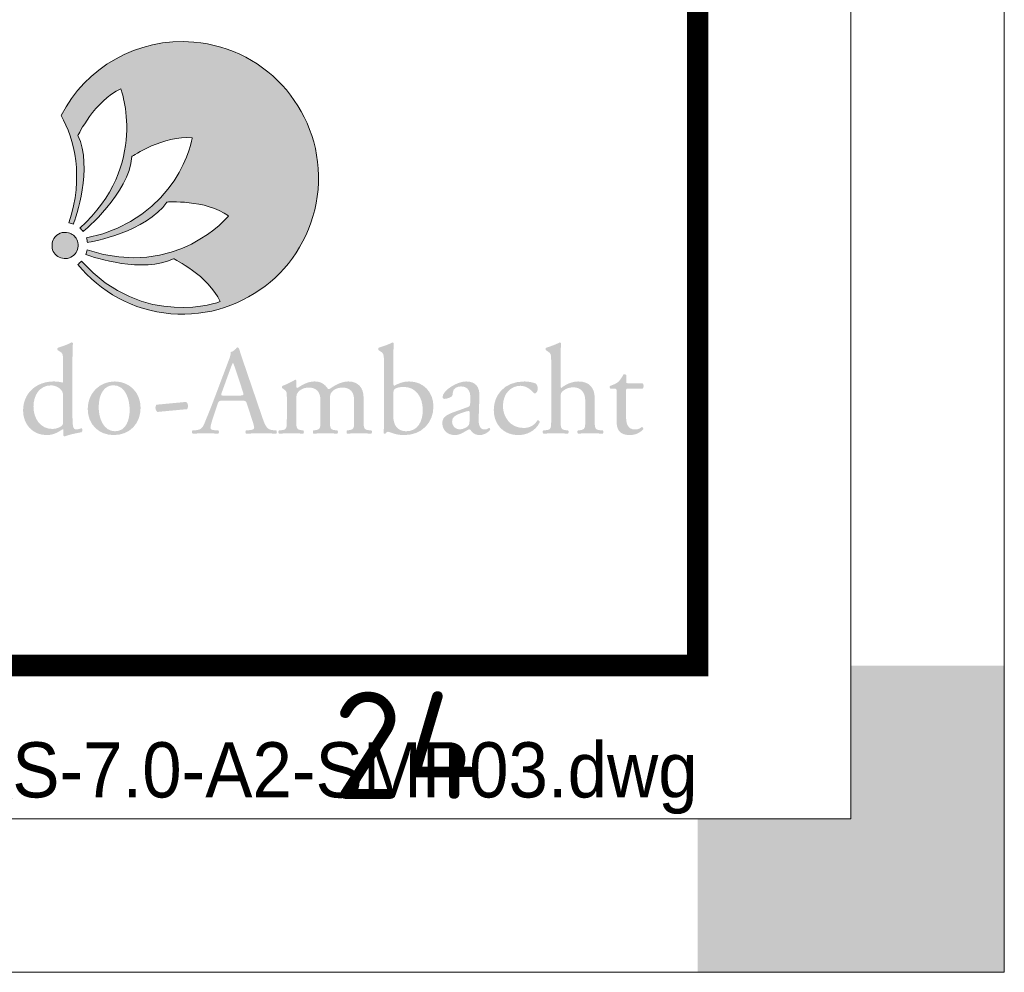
# Paper-space layout 'A0' of a CAD drawing. Header units: metres. Extents: x 0 to 1189, y 0 to 841.
# Tile 10 of 15: x 1157 to 1189, y 0 to 31. Entities that reach past the tile are written whole.
import ezdxf
from ezdxf.enums import TextEntityAlignment as Align

# ---------------------------------------------------------------- set-up
doc = ezdxf.new("R2010")
doc.units = ezdxf.units.M
doc.header["$LTSCALE"] = 0.5
doc.layers.get('0').update_dxf_attribs({"lineweight": 13})
for name, color, linetype, lineweight in [('22BMALSTBC_VOLGER-ZW', 7, 'Continuous', 13), ('X-XX-AL-TEKENBLAD-S @ 1', 7, 'Continuous', 13), ('X-XX-AL-TEKENBLAD_KADER-G', 7, 'Continuous', 13), ('X-XX-AL-TEKENBLAD_KADER_AFSNIJMARKERING-G', 7, 'Continuous', 13), ('X-XX-AL-TEKENBLAD_KADER_ROOSTERVERDELING-G', 7, 'Continuous', 13), ('X-XX-AL-TEKENBLAD_KADER_ROOSTERVERDELING-T35', 7, 'Continuous', 13)]:
    doc.layers.add(name, color=color, linetype=linetype, lineweight=lineweight)
doc.styles.add('ambacht', font='isocp.shx')
doc.styles.add('ISO', font='iso', dxfattribs={"height": 2.5})
doc.styles.add('NLCS-ISO', font='NLCS-ISO.ttf')
doc.styles.add('StagCAD', font='StagCAD.shx', dxfattribs={"width": 0.96})

# ---------------------------------------------------------------- blocks, each defined once
blk = doc.blocks.new('VOLGER-ZW')
h = blk.add_hatch(color=8)
edge = h.paths.add_edge_path()
edge.add_spline(control_points=[(-16.43, 20.327), (-18.277, 20.483), (-19.954, 19.486), (-20.754, 17.936), (-20.327, 17.147), (-19.999, 15.955), (-20.5, 14.428), (-20.474, 14.424), (-20.447, 14.421), (-20.421, 14.414), (-20.398, 14.406), (-20.376, 14.397), (-20.354, 14.387), (-20.286, 14.573), (-19.706, 16.232), (-20.205, 17.285), (-20.205, 17.285), (-19.653, 18.425), (-18.807, 18.799), (-18.807, 18.799), (-17.867, 16.303), (-20.144, 14.26), (-20.104, 14.227), (-20.068, 14.19), (-20.036, 14.149), (-19.992, 14.186), (-18.544, 15.382), (-18.445, 16.595), (-18.445, 16.595), (-17.398, 17.306), (-16.477, 17.207), (-16.477, 17.207), (-16.914, 14.562), (-19.927, 13.94), (-19.912, 13.892), (-19.902, 13.841), (-19.897, 13.79), (-19.75, 13.815), (-17.978, 14.137), (-17.304, 15.111), (-17.304, 15.111), (-16.042, 15.203), (-15.294, 14.657), (-15.294, 14.657), (-16.991, 12.589), (-19.907, 13.55), (-19.917, 13.498), (-19.931, 13.447), (-19.951, 13.4), (-19.654, 13.295), (-18.092, 12.785), (-17.085, 13.262), (-17.085, 13.262), (-15.945, 12.711), (-15.57, 11.864), (-15.57, 11.864), (-18.054, 10.93), (-20.094, 13.184), (-20.136, 13.142), (-20.162, 13.108), (-20.211, 13.077), (-19.477, 12.186), (-18.42, 11.576), (-17.178, 11.471), (-14.733, 11.264), (-12.584, 13.079), (-12.377, 15.524), (-12.17, 17.97), (-13.985, 20.12), (-16.43, 20.327)], knot_values=[0, 0, 0, 0, 1, 1, 1, 2, 2, 2, 3, 3, 3, 4, 4, 4, 5, 5, 5, 6, 6, 6, 7, 7, 7, 8, 8, 8, 9, 9, 9, 10, 10, 10, 11, 11, 11, 12, 12, 12, 13, 13, 13, 14, 14, 14, 15, 15, 15, 16, 16, 16, 17, 17, 17, 18, 18, 18, 19, 19, 19, 20, 20, 20, 21, 21, 21, 22, 22, 22, 23, 23, 23, 23], degree=3, periodic=0)
h = blk.add_hatch(color=8)
edge = h.paths.add_edge_path()
edge.add_spline(control_points=[(-20.244, 13.888), (-20.18, 13.764), (-20.189, 13.588), (-20.262, 13.467), (-20.348, 13.331), (-20.499, 13.256), (-20.657, 13.269), (-20.811, 13.278), (-20.939, 13.365), (-21.01, 13.502), (-21.073, 13.627), (-21.062, 13.803), (-20.992, 13.924), (-20.886, 14.086), (-20.697, 14.158), (-20.508, 14.108), (-20.401, 14.071), (-20.295, 14), (-20.244, 13.888)], knot_values=[0, 0, 0, 0, 1, 1, 1, 2, 2, 2, 3, 3, 3, 4, 4, 4, 5, 5, 5, 6, 6, 6, 6], degree=3, periodic=0)
h = blk.add_hatch(color=8)
edge = h.paths.add_edge_path(flags=16)
edge.add_spline(control_points=[(-20.689, 8.798), (-20.689, 8.881), (-20.706, 8.918), (-20.735, 8.96), (-20.797, 9.047), (-20.921, 9.134), (-21.083, 9.134), (-21.46, 9.134), (-21.655, 8.806), (-21.655, 8.446), (-21.655, 8.069), (-21.443, 7.713), (-21.037, 7.713), (-20.925, 7.713), (-20.785, 7.762), (-20.718, 7.829), (-20.694, 7.853), (-20.689, 7.916), (-20.689, 7.982), (-20.689, 7.982), (-20.689, 8.798), (-20.689, 8.798)], knot_values=[0, 0, 0, 0, 1, 1, 1, 2, 2, 2, 3, 3, 3, 4, 4, 4, 5, 5, 5, 6, 6, 6, 7, 7, 7, 7], degree=3, periodic=0)
edge = h.paths.add_edge_path()
edge.add_spline(control_points=[(-20.383, 8.177), (-20.383, 7.849), (-20.379, 7.696), (-20.263, 7.696), (-20.217, 7.696), (-20.147, 7.717), (-20.085, 7.738), (-20.056, 7.729), (-20.051, 7.626), (-20.089, 7.605), (-20.263, 7.58), (-20.52, 7.518), (-20.636, 7.472), (-20.66, 7.472), (-20.681, 7.485), (-20.681, 7.506), (-20.681, 7.506), (-20.681, 7.576), (-20.681, 7.576), (-20.681, 7.638), (-20.681, 7.688), (-20.689, 7.704), (-20.689, 7.704), (-20.706, 7.704), (-20.706, 7.704), (-20.888, 7.58), (-21.029, 7.514), (-21.228, 7.514), (-21.688, 7.514), (-21.994, 7.874), (-21.994, 8.309), (-21.994, 8.889), (-21.555, 9.262), (-20.992, 9.262), (-20.851, 9.262), (-20.76, 9.241), (-20.714, 9.225), (-20.694, 9.225), (-20.689, 9.25), (-20.689, 9.283), (-20.689, 9.283), (-20.689, 9.908), (-20.689, 9.908), (-20.689, 10.153), (-20.694, 10.178), (-20.818, 10.252), (-20.818, 10.252), (-20.859, 10.277), (-20.859, 10.277), (-20.88, 10.289), (-20.88, 10.347), (-20.859, 10.36), (-20.756, 10.393), (-20.561, 10.455), (-20.412, 10.534), (-20.395, 10.534), (-20.379, 10.526), (-20.37, 10.509), (-20.375, 10.385), (-20.383, 10.178), (-20.383, 9.995), (-20.383, 9.995), (-20.383, 8.177), (-20.383, 8.177)], knot_values=[0, 0, 0, 0, 1, 1, 1, 2, 2, 2, 3, 3, 3, 4, 4, 4, 5, 5, 5, 6, 6, 6, 7, 7, 7, 8, 8, 8, 9, 9, 9, 10, 10, 10, 11, 11, 11, 12, 12, 12, 13, 13, 13, 14, 14, 14, 15, 15, 15, 16, 16, 16, 17, 17, 17, 18, 18, 18, 19, 19, 19, 20, 20, 20, 21, 21, 21, 21], degree=3, periodic=0)
h = blk.add_hatch(color=8)
edge = h.paths.add_edge_path(flags=16)
edge.add_spline(control_points=[(-15.515, 8.902), (-15.549, 8.806), (-15.544, 8.802), (-15.428, 8.802), (-15.428, 8.802), (-14.919, 8.802), (-14.919, 8.802), (-14.799, 8.802), (-14.79, 8.819), (-14.828, 8.931), (-14.828, 8.931), (-15.051, 9.606), (-15.051, 9.606), (-15.084, 9.705), (-15.122, 9.817), (-15.147, 9.867), (-15.147, 9.867), (-15.155, 9.867), (-15.155, 9.867), (-15.167, 9.846), (-15.209, 9.747), (-15.254, 9.622), (-15.254, 9.622), (-15.515, 8.902), (-15.515, 8.902)], knot_values=[0, 0, 0, 0, 1, 1, 1, 2, 2, 2, 3, 3, 3, 4, 4, 4, 5, 5, 5, 6, 6, 6, 7, 7, 7, 8, 8, 8, 8], degree=3, periodic=0)
edge = h.paths.add_edge_path()
edge.add_spline(control_points=[(-14.695, 8.533), (-14.724, 8.624), (-14.741, 8.636), (-14.865, 8.636), (-14.865, 8.636), (-15.49, 8.636), (-15.49, 8.636), (-15.594, 8.636), (-15.619, 8.624), (-15.648, 8.537), (-15.648, 8.537), (-15.793, 8.102), (-15.793, 8.102), (-15.855, 7.916), (-15.884, 7.804), (-15.884, 7.758), (-15.884, 7.709), (-15.863, 7.684), (-15.764, 7.675), (-15.764, 7.675), (-15.627, 7.663), (-15.627, 7.663), (-15.598, 7.642), (-15.598, 7.576), (-15.635, 7.559), (-15.743, 7.568), (-15.872, 7.568), (-16.066, 7.572), (-16.203, 7.572), (-16.352, 7.564), (-16.464, 7.559), (-16.489, 7.576), (-16.497, 7.642), (-16.472, 7.663), (-16.472, 7.663), (-16.336, 7.675), (-16.336, 7.675), (-16.236, 7.684), (-16.145, 7.729), (-16.087, 7.878), (-16.012, 8.069), (-15.896, 8.338), (-15.722, 8.802), (-15.722, 8.802), (-15.3, 9.921), (-15.3, 9.921), (-15.242, 10.07), (-15.217, 10.149), (-15.229, 10.215), (-15.13, 10.244), (-15.06, 10.318), (-15.014, 10.372), (-14.989, 10.372), (-14.96, 10.364), (-14.952, 10.335), (-14.898, 10.153), (-14.832, 9.962), (-14.77, 9.78), (-14.77, 9.78), (-14.202, 8.115), (-14.202, 8.115), (-14.082, 7.758), (-14.028, 7.696), (-13.85, 7.675), (-13.85, 7.675), (-13.738, 7.663), (-13.738, 7.663), (-13.709, 7.642), (-13.717, 7.576), (-13.738, 7.559), (-13.908, 7.568), (-14.053, 7.572), (-14.239, 7.572), (-14.438, 7.572), (-14.596, 7.564), (-14.716, 7.559), (-14.749, 7.576), (-14.753, 7.642), (-14.724, 7.663), (-14.724, 7.663), (-14.604, 7.675), (-14.604, 7.675), (-14.517, 7.684), (-14.459, 7.709), (-14.459, 7.75), (-14.459, 7.796), (-14.48, 7.87), (-14.513, 7.97), (-14.513, 7.97), (-14.695, 8.533), (-14.695, 8.533)], knot_values=[0, 0, 0, 0, 1, 1, 1, 2, 2, 2, 3, 3, 3, 4, 4, 4, 5, 5, 5, 6, 6, 6, 7, 7, 7, 8, 8, 8, 9, 9, 9, 10, 10, 10, 11, 11, 11, 12, 12, 12, 13, 13, 13, 14, 14, 14, 15, 15, 15, 16, 16, 16, 17, 17, 17, 18, 18, 18, 19, 19, 19, 20, 20, 20, 21, 21, 21, 22, 22, 22, 23, 23, 23, 24, 24, 24, 25, 25, 25, 26, 26, 26, 27, 27, 27, 28, 28, 28, 29, 29, 29, 30, 30, 30, 30], degree=3, periodic=0)
h = blk.add_hatch(color=8)
edge = h.paths.add_edge_path(flags=16)
edge.add_spline(control_points=[(-9.923, 8.135), (-9.923, 7.99), (-9.89, 7.862), (-9.819, 7.775), (-9.749, 7.688), (-9.637, 7.638), (-9.504, 7.638), (-9.115, 7.638), (-8.962, 7.97), (-8.962, 8.326), (-8.962, 8.752), (-9.181, 9.084), (-9.591, 9.084), (-9.716, 9.084), (-9.815, 9.055), (-9.873, 9.018), (-9.915, 8.989), (-9.923, 8.943), (-9.923, 8.781), (-9.923, 8.781), (-9.923, 8.135), (-9.923, 8.135)], knot_values=[0, 0, 0, 0, 1, 1, 1, 2, 2, 2, 3, 3, 3, 4, 4, 4, 5, 5, 5, 6, 6, 6, 7, 7, 7, 7], degree=3, periodic=0)
edge = h.paths.add_edge_path()
edge.add_spline(control_points=[(-10.229, 9.908), (-10.229, 10.153), (-10.233, 10.178), (-10.358, 10.252), (-10.358, 10.252), (-10.399, 10.277), (-10.399, 10.277), (-10.42, 10.289), (-10.42, 10.347), (-10.399, 10.36), (-10.304, 10.397), (-10.105, 10.451), (-9.948, 10.534), (-9.931, 10.534), (-9.915, 10.526), (-9.906, 10.509), (-9.915, 10.364), (-9.923, 10.178), (-9.923, 9.995), (-9.923, 9.995), (-9.923, 9.212), (-9.923, 9.212), (-9.923, 9.142), (-9.906, 9.125), (-9.881, 9.125), (-9.774, 9.187), (-9.608, 9.262), (-9.405, 9.262), (-8.933, 9.262), (-8.614, 8.906), (-8.614, 8.45), (-8.614, 7.899), (-9.011, 7.514), (-9.567, 7.514), (-9.72, 7.514), (-9.836, 7.539), (-9.919, 7.568), (-10.006, 7.593), (-10.06, 7.622), (-10.093, 7.622), (-10.126, 7.622), (-10.159, 7.588), (-10.18, 7.559), (-10.184, 7.555), (-10.188, 7.555), (-10.196, 7.555), (-10.213, 7.555), (-10.229, 7.564), (-10.238, 7.58), (-10.233, 7.638), (-10.229, 7.717), (-10.229, 7.932), (-10.229, 7.932), (-10.229, 9.908), (-10.229, 9.908)], knot_values=[0, 0, 0, 0, 1, 1, 1, 2, 2, 2, 3, 3, 3, 4, 4, 4, 5, 5, 5, 6, 6, 6, 7, 7, 7, 8, 8, 8, 9, 9, 9, 10, 10, 10, 11, 11, 11, 12, 12, 12, 13, 13, 13, 14, 14, 14, 15, 15, 15, 16, 16, 16, 17, 17, 17, 18, 18, 18, 18], degree=3, periodic=0)
h = blk.add_hatch(color=8)
edge = h.paths.add_edge_path()
edge.add_spline(control_points=[(-4.774, 9.908), (-4.774, 10.153), (-4.778, 10.178), (-4.902, 10.252), (-4.902, 10.252), (-4.943, 10.277), (-4.943, 10.277), (-4.964, 10.289), (-4.964, 10.347), (-4.943, 10.36), (-4.84, 10.393), (-4.645, 10.455), (-4.496, 10.534), (-4.479, 10.534), (-4.463, 10.526), (-4.455, 10.509), (-4.459, 10.385), (-4.467, 10.178), (-4.467, 9.995), (-4.467, 9.995), (-4.467, 9.125), (-4.467, 9.125), (-4.467, 9.088), (-4.463, 9.055), (-4.45, 9.047), (-4.301, 9.163), (-4.102, 9.262), (-3.891, 9.262), (-3.498, 9.262), (-3.357, 9.018), (-3.357, 8.728), (-3.357, 8.728), (-3.357, 8.036), (-3.357, 8.036), (-3.357, 7.738), (-3.348, 7.692), (-3.199, 7.675), (-3.199, 7.675), (-3.088, 7.663), (-3.088, 7.663), (-3.058, 7.642), (-3.067, 7.572), (-3.096, 7.559), (-3.245, 7.568), (-3.365, 7.572), (-3.51, 7.572), (-3.659, 7.572), (-3.783, 7.568), (-3.895, 7.559), (-3.924, 7.572), (-3.933, 7.642), (-3.904, 7.663), (-3.904, 7.663), (-3.821, 7.675), (-3.821, 7.675), (-3.667, 7.7), (-3.663, 7.738), (-3.663, 8.036), (-3.663, 8.036), (-3.663, 8.628), (-3.663, 8.628), (-3.663, 8.893), (-3.792, 9.071), (-4.057, 9.071), (-4.198, 9.071), (-4.305, 9.022), (-4.38, 8.96), (-4.455, 8.897), (-4.467, 8.877), (-4.467, 8.732), (-4.467, 8.732), (-4.467, 8.036), (-4.467, 8.036), (-4.467, 7.738), (-4.459, 7.696), (-4.31, 7.675), (-4.31, 7.675), (-4.223, 7.663), (-4.223, 7.663), (-4.194, 7.646), (-4.202, 7.572), (-4.231, 7.559), (-4.355, 7.568), (-4.475, 7.572), (-4.62, 7.572), (-4.769, 7.572), (-4.894, 7.568), (-5.026, 7.559), (-5.055, 7.572), (-5.064, 7.642), (-5.035, 7.663), (-5.035, 7.663), (-4.931, 7.675), (-4.931, 7.675), (-4.778, 7.692), (-4.774, 7.738), (-4.774, 8.036), (-4.774, 8.036), (-4.774, 9.908), (-4.774, 9.908)], knot_values=[0, 0, 0, 0, 1, 1, 1, 2, 2, 2, 3, 3, 3, 4, 4, 4, 5, 5, 5, 6, 6, 6, 7, 7, 7, 8, 8, 8, 9, 9, 9, 10, 10, 10, 11, 11, 11, 12, 12, 12, 13, 13, 13, 14, 14, 14, 15, 15, 15, 16, 16, 16, 17, 17, 17, 18, 18, 18, 19, 19, 19, 20, 20, 20, 21, 21, 21, 22, 22, 22, 23, 23, 23, 24, 24, 24, 25, 25, 25, 26, 26, 26, 27, 27, 27, 28, 28, 28, 29, 29, 29, 30, 30, 30, 31, 31, 31, 32, 32, 32, 33, 33, 33, 33], degree=3, periodic=0)
h = blk.add_hatch(color=8)
edge = h.paths.add_edge_path()
edge.add_spline(control_points=[(-11.199, 8.636), (-11.199, 8.918), (-11.323, 9.063), (-11.584, 9.063), (-11.741, 9.063), (-11.87, 8.993), (-11.928, 8.918), (-11.978, 8.856), (-11.99, 8.815), (-11.99, 8.67), (-11.99, 8.67), (-11.99, 8.036), (-11.99, 8.036), (-11.99, 7.738), (-11.982, 7.696), (-11.833, 7.675), (-11.833, 7.675), (-11.746, 7.663), (-11.746, 7.663), (-11.717, 7.642), (-11.725, 7.572), (-11.754, 7.559), (-11.878, 7.568), (-11.998, 7.572), (-12.143, 7.572), (-12.292, 7.572), (-12.404, 7.568), (-12.52, 7.559), (-12.549, 7.572), (-12.558, 7.642), (-12.529, 7.663), (-12.529, 7.663), (-12.454, 7.675), (-12.454, 7.675), (-12.301, 7.7), (-12.297, 7.738), (-12.297, 8.036), (-12.297, 8.036), (-12.297, 8.636), (-12.297, 8.636), (-12.297, 8.914), (-12.421, 9.063), (-12.678, 9.063), (-12.848, 9.063), (-12.963, 8.989), (-13.026, 8.914), (-13.067, 8.864), (-13.088, 8.811), (-13.088, 8.678), (-13.088, 8.678), (-13.088, 8.036), (-13.088, 8.036), (-13.088, 7.738), (-13.08, 7.7), (-12.93, 7.675), (-12.93, 7.675), (-12.856, 7.663), (-12.856, 7.663), (-12.827, 7.642), (-12.835, 7.572), (-12.864, 7.559), (-12.976, 7.568), (-13.096, 7.572), (-13.241, 7.572), (-13.39, 7.572), (-13.514, 7.568), (-13.643, 7.559), (-13.672, 7.572), (-13.68, 7.642), (-13.651, 7.663), (-13.651, 7.663), (-13.552, 7.675), (-13.552, 7.675), (-13.399, 7.696), (-13.394, 7.738), (-13.394, 8.036), (-13.394, 8.036), (-13.394, 8.761), (-13.394, 8.761), (-13.394, 8.922), (-13.394, 8.943), (-13.506, 9.018), (-13.506, 9.018), (-13.543, 9.043), (-13.543, 9.043), (-13.56, 9.059), (-13.56, 9.105), (-13.539, 9.117), (-13.444, 9.15), (-13.208, 9.258), (-13.125, 9.32), (-13.108, 9.32), (-13.088, 9.312), (-13.08, 9.291), (-13.088, 9.196), (-13.088, 9.134), (-13.088, 9.096), (-13.088, 9.071), (-13.071, 9.051), (-13.042, 9.051), (-12.885, 9.163), (-12.69, 9.262), (-12.491, 9.262), (-12.284, 9.262), (-12.168, 9.187), (-12.052, 9.018), (-12.015, 9.009), (-11.986, 9.026), (-11.948, 9.051), (-11.783, 9.167), (-11.58, 9.262), (-11.385, 9.262), (-11.054, 9.262), (-10.892, 9.034), (-10.892, 8.748), (-10.892, 8.748), (-10.892, 8.036), (-10.892, 8.036), (-10.892, 7.738), (-10.884, 7.696), (-10.735, 7.675), (-10.735, 7.675), (-10.635, 7.663), (-10.635, 7.663), (-10.606, 7.642), (-10.615, 7.572), (-10.644, 7.559), (-10.78, 7.568), (-10.9, 7.572), (-11.045, 7.572), (-11.195, 7.572), (-11.306, 7.568), (-11.422, 7.559), (-11.451, 7.572), (-11.46, 7.642), (-11.431, 7.663), (-11.431, 7.663), (-11.356, 7.675), (-11.356, 7.675), (-11.203, 7.7), (-11.199, 7.738), (-11.199, 8.036), (-11.199, 8.036), (-11.199, 8.636), (-11.199, 8.636)], knot_values=[0, 0, 0, 0, 1, 1, 1, 2, 2, 2, 3, 3, 3, 4, 4, 4, 5, 5, 5, 6, 6, 6, 7, 7, 7, 8, 8, 8, 9, 9, 9, 10, 10, 10, 11, 11, 11, 12, 12, 12, 13, 13, 13, 14, 14, 14, 15, 15, 15, 16, 16, 16, 17, 17, 17, 18, 18, 18, 19, 19, 19, 20, 20, 20, 21, 21, 21, 22, 22, 22, 23, 23, 23, 24, 24, 24, 25, 25, 25, 26, 26, 26, 27, 27, 27, 28, 28, 28, 29, 29, 29, 30, 30, 30, 31, 31, 31, 32, 32, 32, 33, 33, 33, 34, 34, 34, 35, 35, 35, 36, 36, 36, 37, 37, 37, 38, 38, 38, 39, 39, 39, 40, 40, 40, 41, 41, 41, 42, 42, 42, 43, 43, 43, 44, 44, 44, 45, 45, 45, 46, 46, 46, 47, 47, 47, 48, 48, 48, 48], degree=3, periodic=0)
h = blk.add_hatch(color=8)
edge = h.paths.add_edge_path()
edge.add_spline(control_points=[(-2.259, 9.03), (-2.329, 9.03), (-2.334, 9.018), (-2.334, 8.931), (-2.334, 8.931), (-2.334, 8.156), (-2.334, 8.156), (-2.334, 7.916), (-2.305, 7.696), (-2.031, 7.696), (-1.99, 7.696), (-1.952, 7.704), (-1.919, 7.717), (-1.882, 7.729), (-1.828, 7.775), (-1.816, 7.775), (-1.783, 7.775), (-1.766, 7.729), (-1.774, 7.704), (-1.849, 7.617), (-1.998, 7.514), (-2.209, 7.514), (-2.565, 7.514), (-2.64, 7.713), (-2.64, 7.961), (-2.64, 7.961), (-2.64, 8.91), (-2.64, 8.91), (-2.64, 9.022), (-2.644, 9.03), (-2.727, 9.03), (-2.727, 9.03), (-2.843, 9.03), (-2.843, 9.03), (-2.868, 9.047), (-2.872, 9.092), (-2.855, 9.117), (-2.735, 9.154), (-2.632, 9.208), (-2.59, 9.245), (-2.536, 9.295), (-2.458, 9.407), (-2.416, 9.49), (-2.396, 9.498), (-2.346, 9.498), (-2.329, 9.469), (-2.329, 9.469), (-2.329, 9.283), (-2.329, 9.283), (-2.329, 9.208), (-2.325, 9.204), (-2.255, 9.204), (-2.255, 9.204), (-1.795, 9.204), (-1.795, 9.204), (-1.745, 9.167), (-1.754, 9.055), (-1.791, 9.03), (-1.791, 9.03), (-2.259, 9.03), (-2.259, 9.03)], knot_values=[0, 0, 0, 0, 1, 1, 1, 2, 2, 2, 3, 3, 3, 4, 4, 4, 5, 5, 5, 6, 6, 6, 7, 7, 7, 8, 8, 8, 9, 9, 9, 10, 10, 10, 11, 11, 11, 12, 12, 12, 13, 13, 13, 14, 14, 14, 15, 15, 15, 16, 16, 16, 17, 17, 17, 18, 18, 18, 19, 19, 19, 20, 20, 20, 20], degree=3, periodic=0)
h = blk.add_hatch(color=8)
edge = h.paths.add_edge_path(flags=16)
edge.add_spline(control_points=[(-19.053, 9.138), (-19.327, 9.138), (-19.529, 8.877), (-19.529, 8.421), (-19.529, 8.044), (-19.36, 7.638), (-18.995, 7.638), (-18.63, 7.638), (-18.519, 8.019), (-18.519, 8.338), (-18.519, 8.69), (-18.66, 9.138), (-19.053, 9.138)], knot_values=[0, 0, 0, 0, 1, 1, 1, 2, 2, 2, 3, 3, 3, 4, 4, 4, 4], degree=3, periodic=0)
edge = h.paths.add_edge_path()
edge.add_spline(control_points=[(-18.162, 8.404), (-18.162, 7.887), (-18.519, 7.514), (-19.037, 7.514), (-19.513, 7.514), (-19.886, 7.849), (-19.886, 8.367), (-19.886, 8.889), (-19.492, 9.262), (-19.003, 9.262), (-18.539, 9.262), (-18.162, 8.914), (-18.162, 8.404)], knot_values=[0, 0, 0, 0, 1, 1, 1, 2, 2, 2, 3, 3, 3, 4, 4, 4, 4], degree=3, periodic=0)
h = blk.add_hatch(color=8)
edge = h.paths.add_edge_path(flags=16)
edge.add_spline(control_points=[(-7.744, 7.7), (-7.661, 7.7), (-7.533, 7.762), (-7.491, 7.804), (-7.441, 7.853), (-7.437, 7.912), (-7.437, 7.998), (-7.437, 7.998), (-7.429, 8.243), (-7.429, 8.243), (-7.429, 8.289), (-7.446, 8.297), (-7.47, 8.297), (-7.495, 8.297), (-7.566, 8.28), (-7.64, 8.255), (-7.885, 8.172), (-8.005, 8.11), (-8.005, 7.949), (-8.005, 7.878), (-7.955, 7.7), (-7.744, 7.7)], knot_values=[0, 0, 0, 0, 1, 1, 1, 2, 2, 2, 3, 3, 3, 4, 4, 4, 5, 5, 5, 6, 6, 6, 7, 7, 7, 7], degree=3, periodic=0)
edge = h.paths.add_edge_path()
edge.add_spline(control_points=[(-7.487, 8.429), (-7.425, 8.45), (-7.421, 8.487), (-7.416, 8.549), (-7.416, 8.549), (-7.412, 8.74), (-7.412, 8.74), (-7.408, 8.893), (-7.458, 9.1), (-7.715, 9.1), (-7.831, 9.1), (-7.972, 9.043), (-7.98, 8.914), (-7.984, 8.848), (-7.988, 8.798), (-8.021, 8.773), (-8.084, 8.724), (-8.195, 8.694), (-8.257, 8.694), (-8.295, 8.694), (-8.316, 8.715), (-8.316, 8.752), (-8.316, 8.968), (-7.847, 9.262), (-7.545, 9.262), (-7.247, 9.262), (-7.102, 9.088), (-7.114, 8.777), (-7.114, 8.777), (-7.139, 8.057), (-7.139, 8.057), (-7.147, 7.866), (-7.11, 7.696), (-6.948, 7.696), (-6.907, 7.696), (-6.87, 7.709), (-6.845, 7.721), (-6.824, 7.733), (-6.803, 7.75), (-6.791, 7.75), (-6.774, 7.75), (-6.762, 7.725), (-6.762, 7.696), (-6.762, 7.675), (-6.907, 7.514), (-7.11, 7.514), (-7.209, 7.514), (-7.309, 7.551), (-7.379, 7.642), (-7.396, 7.667), (-7.421, 7.7), (-7.446, 7.7), (-7.475, 7.7), (-7.524, 7.663), (-7.607, 7.617), (-7.698, 7.568), (-7.789, 7.514), (-7.905, 7.514), (-8.026, 7.514), (-8.125, 7.547), (-8.195, 7.609), (-8.274, 7.68), (-8.324, 7.783), (-8.324, 7.899), (-8.324, 8.061), (-8.245, 8.156), (-7.98, 8.251), (-7.98, 8.251), (-7.487, 8.429), (-7.487, 8.429)], knot_values=[0, 0, 0, 0, 1, 1, 1, 2, 2, 2, 3, 3, 3, 4, 4, 4, 5, 5, 5, 6, 6, 6, 7, 7, 7, 8, 8, 8, 9, 9, 9, 10, 10, 10, 11, 11, 11, 12, 12, 12, 13, 13, 13, 14, 14, 14, 15, 15, 15, 16, 16, 16, 17, 17, 17, 18, 18, 18, 19, 19, 19, 20, 20, 20, 21, 21, 21, 22, 22, 22, 23, 23, 23, 23], degree=3, periodic=0)
h = blk.add_hatch(color=8)
edge = h.paths.add_edge_path()
edge.add_spline(control_points=[(-5.275, 9.192), (-5.242, 9.163), (-5.213, 9.096), (-5.213, 9.026), (-5.213, 8.951), (-5.254, 8.873), (-5.304, 8.873), (-5.325, 8.873), (-5.345, 8.881), (-5.362, 8.902), (-5.453, 9.013), (-5.606, 9.121), (-5.776, 9.121), (-6.066, 9.121), (-6.348, 8.893), (-6.348, 8.454), (-6.348, 8.131), (-6.124, 7.746), (-5.681, 7.746), (-5.44, 7.746), (-5.316, 7.853), (-5.221, 7.994), (-5.188, 8.003), (-5.151, 7.974), (-5.146, 7.936), (-5.287, 7.63), (-5.598, 7.514), (-5.838, 7.514), (-6.058, 7.514), (-6.261, 7.584), (-6.406, 7.725), (-6.551, 7.866), (-6.646, 8.069), (-6.646, 8.338), (-6.646, 8.786), (-6.331, 9.262), (-5.644, 9.262), (-5.548, 9.262), (-5.387, 9.241), (-5.275, 9.192)], knot_values=[0, 0, 0, 0, 1, 1, 1, 2, 2, 2, 3, 3, 3, 4, 4, 4, 5, 5, 5, 6, 6, 6, 7, 7, 7, 8, 8, 8, 9, 9, 9, 10, 10, 10, 11, 11, 11, 12, 12, 12, 13, 13, 13, 13], degree=3, periodic=0)
h = blk.add_hatch(color=8)
edge = h.paths.add_edge_path()
edge.add_spline(control_points=[(-16.679, 8.595), (-16.634, 8.566), (-16.617, 8.516), (-16.617, 8.462), (-16.617, 8.421), (-16.63, 8.384), (-16.65, 8.359), (-16.65, 8.359), (-17.616, 8.268), (-17.616, 8.268), (-17.661, 8.305), (-17.678, 8.359), (-17.678, 8.4), (-17.678, 8.442), (-17.665, 8.479), (-17.645, 8.504), (-17.645, 8.504), (-16.679, 8.595), (-16.679, 8.595)], knot_values=[0, 0, 0, 0, 1, 1, 1, 2, 2, 2, 3, 3, 3, 4, 4, 4, 5, 5, 5, 6, 6, 6, 6], degree=3, periodic=0)
at = {"color": 8}
for points, knots in [([(-16.43, 20.327), (-18.277, 20.483), (-19.954, 19.486), (-20.754, 17.936), (-20.327, 17.147), (-19.999, 15.955), (-20.5, 14.428), (-20.474, 14.424), (-20.447, 14.421), (-20.421, 14.414), (-20.398, 14.406), (-20.376, 14.397), (-20.354, 14.387), (-20.286, 14.573), (-19.706, 16.232), (-20.205, 17.285), (-20.205, 17.285), (-19.653, 18.425), (-18.807, 18.799), (-18.807, 18.799), (-17.867, 16.303), (-20.144, 14.26), (-20.104, 14.227), (-20.068, 14.19), (-20.036, 14.149), (-19.992, 14.186), (-18.544, 15.382), (-18.445, 16.595), (-18.445, 16.595), (-17.398, 17.306), (-16.477, 17.207), (-16.477, 17.207), (-16.914, 14.562), (-19.927, 13.94), (-19.912, 13.892), (-19.902, 13.841), (-19.897, 13.79), (-19.75, 13.815), (-17.978, 14.137), (-17.304, 15.111), (-17.304, 15.111), (-16.042, 15.203), (-15.294, 14.657), (-15.294, 14.657), (-16.991, 12.589), (-19.907, 13.55), (-19.917, 13.498), (-19.931, 13.447), (-19.951, 13.4), (-19.654, 13.295), (-18.092, 12.785), (-17.085, 13.262), (-17.085, 13.262), (-15.945, 12.711), (-15.57, 11.864), (-15.57, 11.864), (-18.054, 10.93), (-20.094, 13.184), (-20.136, 13.142), (-20.162, 13.108), (-20.211, 13.077), (-19.477, 12.186), (-18.42, 11.576), (-17.178, 11.471), (-14.733, 11.264), (-12.584, 13.079), (-12.377, 15.524), (-12.17, 17.97), (-13.985, 20.12), (-16.43, 20.327)], [0, 0, 0, 0, 1, 1, 1, 2, 2, 2, 3, 3, 3, 4, 4, 4, 5, 5, 5, 6, 6, 6, 7, 7, 7, 8, 8, 8, 9, 9, 9, 10, 10, 10, 11, 11, 11, 12, 12, 12, 13, 13, 13, 14, 14, 14, 15, 15, 15, 16, 16, 16, 17, 17, 17, 18, 18, 18, 19, 19, 19, 20, 20, 20, 21, 21, 21, 22, 22, 22, 23, 23, 23, 23]), ([(-20.244, 13.888), (-20.18, 13.764), (-20.189, 13.588), (-20.262, 13.467), (-20.348, 13.331), (-20.499, 13.256), (-20.657, 13.269), (-20.811, 13.278), (-20.939, 13.365), (-21.01, 13.502), (-21.073, 13.627), (-21.062, 13.803), (-20.992, 13.924), (-20.886, 14.086), (-20.697, 14.158), (-20.508, 14.108), (-20.401, 14.071), (-20.295, 14), (-20.244, 13.888)], [0, 0, 0, 0, 1, 1, 1, 2, 2, 2, 3, 3, 3, 4, 4, 4, 5, 5, 5, 6, 6, 6, 6])]:
    blk.add_open_spline(points, degree=3, knots=knots, dxfattribs=at)
at = {"linetype": 'Continuous', "style": 'ISO', "width": 0.96}
blk.add_attdef('STATUS', text='', height=5, dxfattribs=at).set_placement((-0.871, 71.785), align=Align.RIGHT)
at = {"style": 'ambacht'}
for tag, p, height in [('PROJECTOMSCHRIJVING', (-142.5, 65.25), 3.5), ('TEKENINGNUMMER', (-38.75, 59.375), 3), ('ONDERDEELNAAM', (-142.5, 58.5), 3.5), ('WERKOMSCHRIJVING1', (-142.5, 52.25), 2.5), ('WERKOMSCHRIJVING2', (-142.5, 48.25), 2.5), ('BESTEKNUMMER', (-38.75, 47.5), 2.5), ('WERKOMSCHRIJVING3', (-142.5, 44.25), 2.5), ('WERKOMSCHRIJVING4', (-142.5, 40.25), 2.5), ('WERKOMSCHRIJVING5', (-142.5, 36.25), 2.5), ('SCHAAL', (-38.75, 36.25), 2.5), ('FORMAAT', (-18.75, 36.25), 2.5), ('LOCATIETEKENING', (-141.25, 31.25), 2.5), ('DATUMPLOT', (-38.75, 31.25), 2.5), ('DATUM', (-161.25, 21.25), 2.5), ('WIJZ1.', (-131.25, 21.25), 1.8), ('WIJZ2.', (-121.25, 21.25), 1.8), ('WIJZ3.', (-111.25, 21.25), 1.8), ('GEZ.', (-131.25, 16.25), 1.8), ('GEZ.', (-121.25, 16.25), 1.8), ('GEZ.', (-111.25, 16.25), 1.8)]:
    blk.add_attdef(tag, p, '', height=height, dxfattribs=at)
blk = doc.blocks.new('SAL-TEKENBLAD_A0-SO')
at = {"layer": 'X-XX-AL-TEKENBLAD_KADER_AFSNIJMARKERING-G'}
blk.add_hatch(color=256, dxfattribs=at).paths.add_polyline_path([(1179, 0), (1189, 0), (1189, 10), (1184, 10), (1184, 5), (1179, 5)])
at = {"layer": 'X-XX-AL-TEKENBLAD_KADER-G'}
for p, q in [((1189, 0), (1189, 841)), ((0, 0), (1189, 0))]:
    blk.add_line(p, q, dxfattribs=at)
at = {"layer": 'X-XX-AL-TEKENBLAD_KADER-G', "const_width": 0.7, "flags": 128}
blk.add_lwpolyline([(20, 10), (1179, 10), (1179, 831), (20, 831)], close=True, dxfattribs=at)
at = {"layer": 'X-XX-AL-TEKENBLAD_KADER_ROOSTERVERDELING-G'}
for p, q in [((1184, 5), (1184, 836)), ((15, 5), (1184, 5))]:
    blk.add_line(p, q, dxfattribs=at)
at = {"layer": 'X-XX-AL-TEKENBLAD_KADER_ROOSTERVERDELING-T35', "lineweight": 35, "style": 'NLCS-ISO'}
blk.add_text('24', height=3.5, dxfattribs=at).set_placement((1169.5, 4.6), align=Align.BOTTOM_CENTER)

psp = doc.layouts.new('A0')

# ---------------------------------------------------------------- block references
at = {"layer": '22BMALSTBC_VOLGER-ZW'}
psp.add_blockref('VOLGER-ZW', (1179, 10), dxfattribs=at)
at = {"layer": 'X-XX-AL-TEKENBLAD-S @ 1'}
psp.add_blockref('SAL-TEKENBLAD_A0-SO', (0, 0), dxfattribs=at)

# ---------------------------------------------------------------- texts
at = {"insert": (1179, 7.5), "char_height": 1.8, "attachment_point": 3, "style": 'StagCAD'}
psp.add_mtext('T:\\\\Samenwerking\\\\Cad\\\\Autocad\\\\Volgerlanden\\\\Fase 7 (Oost)\\\\SMP-Grondoverdracht\\\\Cluster A2\\\\SMP03\\\\S-7.0-A2-SMP03.dwg', dxfattribs=at)

doc.saveas('drawing.dxf')
